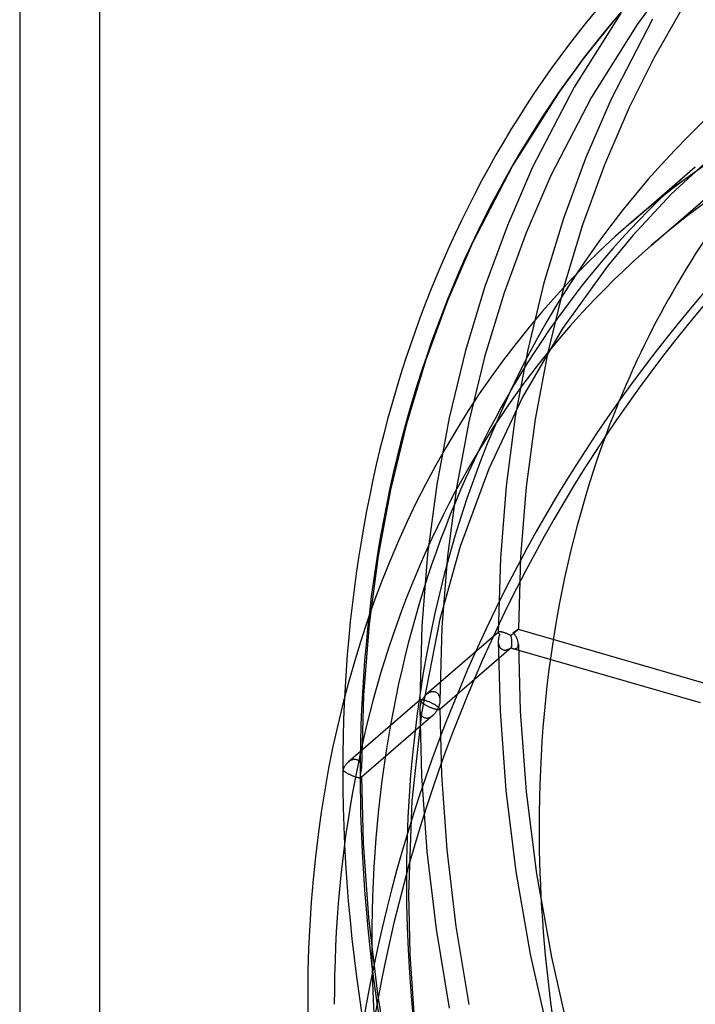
# Model space of a CAD drawing. Header units: millimetres. Extents: x -181 to 173, y -230 to 223.
# Tile 5 of 16: x -181 to -114, y 20 to 118. Entities that reach past the tile are written whole.
import ezdxf

# ---------------------------------------------------------------- set-up
doc = ezdxf.new("R2010")
doc.units = ezdxf.units.MM
doc.layers.add('HIDDEN', color=7, linetype='Continuous')
doc.layers.add('THICK', color=7, linetype='Continuous')

msp = doc.modelspace()

# ---------------------------------------------------------------- linework, layer by layer
at = {"layer": 'HIDDEN'}
for p, q in [((-173.205, -123.205), (-173.205, 223.205)), ((-117.112, 120.795), (-119.647, 117.302)), ((-115.265, 118.76), (-117.958, 114.015)), ((-121.291, 118.441), (-125.945, 111.071)), ((-121.782, 117.953), (-124.931, 114.024)), ((-118.126, 117.842), (-122.255, 109.886)), ((-119.647, 117.302), (-124.21, 110.075)), ((-124.931, 114.024), (-127.465, 110.531)), ((-117.958, 114.015), (-120.445, 109.035)), ((-118.251, 95.296), (-97.838, 112.974)), ((-125.945, 111.071), (-130.074, 103.115)), ((-127.465, 110.531), (-132.029, 103.304)), ((-124.21, 110.075), (-128.262, 102.268)), ((-122.255, 109.886), (-124.768, 104.075)), ((-120.445, 109.035), (-122.911, 103.333)), ((-124.768, 104.075), (-127.001, 97.976)), ((-112.154, 104.199), (-116.247, 100.397)), ((-132.029, 103.304), (-136.081, 95.497)), ((-130.074, 103.115), (-132.587, 97.304)), ((-122.911, 103.333), (-125.104, 97.343)), ((-128.262, 102.268), (-130.729, 96.562)), ((-116.247, 100.397), (-120.087, 96.291)), ((-132.587, 97.304), (-134.82, 91.205)), ((-127.001, 97.976), (-128.938, 91.588)), ((-125.104, 97.343), (-127.008, 91.065)), ((-130.729, 96.562), (-132.923, 90.571)), ((-120.087, 96.291), (-122.619, 93.239)), ((-136.081, 95.497), (-138.548, 89.791)), ((-122.619, 93.239), (-127.079, 87.011)), ((-128.938, 91.588), (-130.56, 84.908)), ((-134.82, 91.205), (-136.757, 84.817)), ((-132.923, 90.571), (-134.827, 84.29)), ((-127.008, 91.065), (-128.603, 84.498)), ((-138.548, 89.791), (-140.742, 83.799)), ((-127.079, 87.011), (-131.072, 80.186)), ((-136.757, 84.817), (-138.379, 78.137)), ((-130.56, 84.908), (-131.801, 78.242)), ((-128.603, 84.498), (-129.813, 78.005)), ((-140.742, 83.799), (-142.646, 77.519)), ((-134.827, 84.29), (-136.423, 77.719)), ((-131.072, 80.186), (-134.429, 73.053)), ((-142.646, 77.519), (-144.242, 70.948)), ((-138.379, 78.137), (-139.62, 71.471)), ((-136.423, 77.719), (-137.644, 71.157)), ((-131.801, 78.242), (-132.716, 71.317)), ((-129.813, 78.005), (-130.711, 71.261)), ((-134.429, 73.053), (-137.284, 65.307)), ((-144.242, 70.948), (-145.463, 64.386)), ((-139.62, 71.471), (-140.535, 64.546)), ((-137.644, 71.157), (-138.546, 64.336)), ((-132.716, 71.317), (-133.287, 64.145)), ((-130.711, 71.261), (-131.277, 64.273)), ((-137.284, 65.307), (-139.309, 58.078)), ((-145.463, 64.386), (-146.364, 57.565)), ((-140.535, 64.546), (-141.106, 57.373)), ((-138.546, 64.336), (-139.108, 57.267)), ((-133.287, 64.145), (-133.496, 56.739)), ((-131.277, 64.273), (-131.494, 57.054)), ((-139.309, 58.078), (-141.132, 48.711)), ((-146.364, 57.565), (-146.927, 50.496)), ((-141.106, 57.373), (-141.314, 49.967)), ((-139.108, 57.267), (-139.314, 49.964)), ((-131.762, 56.901), (-131.722, 56.927)), ((-131.722, 56.927), (-131.686, 56.952)), ((-131.686, 56.952), (-131.652, 56.974)), ((-131.652, 56.974), (-131.621, 56.993)), ((-131.628, 56.92), (-131.652, 56.899)), ((-131.586, 56.957), (-131.628, 56.92)), ((-131.621, 56.993), (-131.593, 57.01)), ((-131.593, 57.01), (-131.569, 57.025)), ((-131.552, 56.988), (-131.586, 56.957)), ((-131.569, 57.025), (-131.547, 57.037)), ((-131.526, 57.013), (-131.552, 56.988)), ((-131.547, 57.037), (-131.529, 57.046)), ((-131.529, 57.046), (-131.514, 57.053)), ((-131.508, 57.033), (-131.526, 57.013)), ((-131.514, 57.053), (-131.503, 57.057)), ((-131.497, 57.046), (-131.508, 57.033)), ((-131.503, 57.057), (-131.496, 57.057)), ((-131.494, 57.054), (-131.497, 57.046)), ((-131.496, 57.057), (-131.496, 57.057)), ((-131.496, 57.057), (-131.495, 57.057)), ((-131.496, 57.057), (-112.82, 51.666)), ((-131.495, 57.057), (-131.495, 57.056)), ((-131.495, 57.056), (-131.495, 57.056)), ((-131.495, 57.056), (-131.494, 57.055)), ((-131.494, 57.055), (-131.494, 57.054)), ((-133.477, 56.778), (-140.643, 50.573)), ((-133.495, 56.745), (-133.496, 56.737)), ((-133.496, 56.737), (-133.494, 56.722)), ((-133.494, 55.95), (-133.496, 55.874)), ((-133.494, 56.753), (-133.495, 56.745)), ((-133.491, 56.76), (-133.494, 56.753)), ((-133.494, 56.722), (-133.488, 56.704)), ((-133.488, 56.026), (-133.494, 55.95)), ((-133.488, 56.766), (-133.491, 56.76)), ((-133.483, 56.772), (-133.488, 56.766)), ((-133.488, 56.704), (-133.479, 56.686)), ((-133.48, 56.103), (-133.488, 56.026)), ((-133.478, 56.778), (-133.483, 56.772)), ((-133.468, 56.179), (-133.48, 56.103)), ((-133.479, 56.686), (-133.467, 56.667)), ((-133.464, 56.787), (-133.478, 56.778)), ((-133.452, 56.255), (-133.468, 56.179)), ((-133.467, 56.667), (-133.452, 56.646)), ((-133.445, 56.795), (-133.464, 56.787)), ((-133.452, 56.646), (-133.434, 56.625)), ((-133.434, 56.331), (-133.452, 56.255)), ((-133.422, 56.801), (-133.445, 56.795)), ((-133.434, 56.625), (-133.413, 56.602)), ((-133.413, 56.406), (-133.434, 56.331)), ((-133.395, 56.804), (-133.422, 56.801)), ((-133.413, 56.602), (-133.389, 56.579)), ((-133.389, 56.481), (-133.413, 56.406)), ((-133.362, 56.806), (-133.395, 56.804)), ((-133.389, 56.579), (-133.362, 56.555)), ((-133.362, 56.555), (-133.389, 56.481)), ((-133.325, 56.804), (-133.362, 56.806)), ((-133.282, 56.8), (-133.325, 56.804)), ((-133.234, 56.794), (-133.282, 56.8)), ((-133.181, 56.784), (-133.234, 56.794)), ((-133.124, 56.772), (-133.181, 56.784)), ((-133.062, 56.756), (-133.124, 56.772)), ((-132.996, 56.738), (-133.062, 56.756)), ((-132.955, 56.726), (-132.996, 56.738)), ((-132.913, 56.712), (-132.955, 56.726)), ((-132.87, 56.698), (-132.913, 56.712)), ((-132.826, 56.684), (-132.87, 56.698)), ((-132.783, 56.668), (-132.826, 56.684)), ((-132.738, 56.652), (-132.783, 56.668)), ((-132.694, 56.635), (-132.738, 56.652)), ((-132.65, 56.618), (-132.694, 56.635)), ((-132.606, 56.6), (-132.65, 56.618)), ((-132.563, 56.583), (-132.606, 56.6)), ((-132.52, 56.564), (-132.563, 56.583)), ((-132.477, 56.546), (-132.52, 56.564)), ((-132.435, 56.527), (-132.477, 56.546)), ((-132.394, 56.509), (-132.435, 56.527)), ((-132.354, 56.49), (-132.394, 56.509)), ((-132.314, 56.471), (-132.354, 56.49)), ((-132.275, 56.452), (-132.314, 56.471)), ((-132.237, 56.433), (-132.275, 56.452)), ((-132.197, 56.464), (-132.237, 56.433)), ((-132.158, 56.494), (-132.197, 56.464)), ((-132.119, 56.524), (-132.158, 56.494)), ((-132.081, 56.554), (-132.119, 56.524)), ((-132.043, 56.583), (-132.081, 56.554)), ((-132.006, 56.612), (-132.043, 56.583)), ((-131.97, 56.641), (-132.006, 56.612)), ((-131.996, 56.738), (-131.945, 56.774)), ((-131.945, 56.671), (-131.996, 56.738)), ((-131.934, 56.669), (-131.97, 56.641)), ((-131.945, 56.774), (-131.896, 56.809)), ((-131.896, 56.602), (-131.945, 56.671)), ((-131.899, 56.697), (-131.934, 56.669)), ((-131.864, 56.725), (-131.899, 56.697)), ((-131.896, 56.809), (-131.848, 56.842)), ((-131.85, 56.532), (-131.896, 56.602)), ((-131.83, 56.752), (-131.864, 56.725)), ((-131.805, 56.461), (-131.85, 56.532)), ((-131.848, 56.842), (-131.804, 56.872)), ((-131.797, 56.779), (-131.83, 56.752)), ((-131.763, 56.391), (-131.805, 56.461)), ((-131.804, 56.872), (-131.762, 56.901)), ((-131.765, 56.805), (-131.797, 56.779)), ((-131.734, 56.83), (-131.765, 56.805)), ((-131.724, 56.32), (-131.763, 56.391)), ((-131.705, 56.854), (-131.734, 56.83)), ((-131.688, 56.248), (-131.724, 56.32)), ((-131.678, 56.877), (-131.705, 56.854)), ((-131.654, 56.178), (-131.688, 56.248)), ((-131.652, 56.899), (-131.678, 56.877)), ((-131.623, 56.107), (-131.654, 56.178)), ((-131.595, 56.037), (-131.623, 56.107)), ((-131.571, 55.967), (-131.595, 56.037)), ((-131.549, 55.898), (-131.571, 55.967)), ((-132.219, 55.222), (-139.332, 49.062)), ((-133.496, 55.874), (-133.494, 55.804)), ((-133.496, 55.869), (-133.317, 48.937)), ((-133.494, 55.804), (-133.489, 55.734)), ((-133.489, 55.734), (-133.481, 55.665)), ((-133.481, 55.665), (-133.469, 55.597)), ((-133.469, 55.597), (-133.453, 55.53)), ((-133.453, 55.53), (-133.433, 55.465)), ((-133.433, 55.465), (-133.409, 55.402)), ((-133.409, 55.402), (-133.381, 55.341)), ((-133.381, 55.341), (-133.348, 55.283)), ((-133.348, 55.283), (-133.311, 55.229)), ((-133.311, 55.229), (-133.269, 55.178)), ((-133.269, 55.178), (-133.223, 55.132)), ((-133.223, 55.132), (-133.172, 55.092)), ((-133.172, 55.092), (-133.117, 55.057)), ((-133.117, 55.057), (-133.058, 55.028)), ((-133.058, 55.028), (-132.996, 55.006)), ((-132.996, 55.006), (-132.955, 54.996)), ((-132.955, 54.996), (-132.913, 54.988)), ((-132.913, 54.988), (-132.87, 54.984)), ((-132.87, 54.984), (-132.826, 54.982)), ((-132.826, 54.982), (-132.783, 54.983)), ((-132.783, 54.983), (-132.738, 54.987)), ((-132.738, 54.987), (-132.694, 54.994)), ((-132.694, 54.994), (-132.65, 55.003)), ((-132.65, 55.003), (-132.606, 55.015)), ((-132.606, 55.015), (-132.563, 55.029)), ((-132.563, 55.029), (-132.52, 55.045)), ((-132.52, 55.045), (-132.477, 55.063)), ((-132.477, 55.063), (-132.435, 55.083)), ((-132.435, 55.083), (-132.394, 55.105)), ((-132.394, 55.105), (-132.354, 55.129)), ((-132.354, 55.129), (-132.314, 55.155)), ((-132.314, 55.155), (-132.275, 55.181)), ((-132.275, 55.181), (-132.237, 55.21)), ((-132.237, 55.21), (-132.205, 55.194)), ((-132.205, 55.194), (-132.174, 55.18)), ((-132.174, 55.18), (-132.143, 55.167)), ((-132.143, 55.167), (-132.112, 55.156)), ((-132.112, 55.156), (-132.082, 55.145)), ((-132.082, 55.145), (-132.052, 55.136)), ((-132.052, 55.136), (-132.014, 55.126)), ((-132.051, 55.136), (-113.374, 49.744)), ((-132.014, 55.126), (-131.977, 55.118)), ((-131.977, 55.118), (-131.94, 55.112)), ((-131.94, 55.112), (-131.904, 55.109)), ((-131.904, 55.109), (-131.869, 55.107)), ((-131.869, 55.107), (-131.834, 55.108)), ((-131.834, 55.108), (-131.801, 55.112)), ((-131.801, 55.112), (-131.768, 55.118)), ((-131.768, 55.118), (-131.737, 55.127)), ((-131.737, 55.127), (-131.707, 55.138)), ((-131.707, 55.138), (-131.679, 55.152)), ((-131.679, 55.152), (-131.652, 55.169)), ((-131.652, 55.169), (-131.628, 55.188)), ((-131.628, 55.188), (-131.591, 55.226)), ((-131.591, 55.226), (-131.56, 55.27)), ((-131.56, 55.27), (-131.535, 55.319)), ((-131.531, 55.828), (-131.549, 55.898)), ((-131.535, 55.319), (-131.517, 55.374)), ((-131.516, 55.76), (-131.531, 55.828)), ((-131.517, 55.374), (-131.504, 55.432)), ((-131.504, 55.692), (-131.516, 55.76)), ((-131.497, 55.625), (-131.504, 55.692)), ((-131.504, 55.432), (-131.496, 55.495)), ((-131.494, 55.56), (-131.497, 55.625)), ((-131.496, 55.495), (-131.494, 55.56)), ((-131.494, 55.557), (-131.312, 48.899)), ((-146.927, 50.496), (-147.133, 43.192)), ((-141.091, 49.985), (-141.057, 50.051)), ((-141.057, 50.051), (-141.02, 50.115)), ((-141.02, 50.115), (-140.981, 50.178)), ((-140.981, 50.178), (-140.939, 50.24)), ((-140.939, 50.24), (-140.896, 50.3)), ((-140.896, 50.3), (-140.85, 50.358)), ((-140.85, 50.358), (-140.802, 50.415)), ((-140.802, 50.415), (-140.751, 50.47)), ((-140.751, 50.47), (-140.698, 50.522)), ((-140.698, 50.522), (-140.644, 50.572)), ((-140.644, 50.572), (-140.583, 50.622)), ((-140.583, 50.622), (-140.52, 50.668)), ((-140.52, 50.668), (-140.455, 50.711)), ((-140.455, 50.711), (-140.387, 50.749)), ((-140.387, 50.749), (-140.318, 50.782)), ((-140.318, 50.782), (-140.247, 50.81)), ((-140.247, 50.81), (-140.175, 50.832)), ((-140.175, 50.832), (-140.102, 50.847)), ((-140.102, 50.847), (-140.028, 50.855)), ((-140.028, 50.855), (-139.956, 50.856)), ((-139.956, 50.856), (-139.884, 50.848)), ((-139.884, 50.848), (-139.815, 50.833)), ((-139.815, 50.833), (-139.748, 50.809)), ((-139.748, 50.809), (-139.684, 50.777)), ((-139.684, 50.777), (-139.626, 50.739)), ((-139.626, 50.739), (-139.572, 50.693)), ((-139.572, 50.693), (-139.524, 50.642)), ((-139.524, 50.642), (-139.481, 50.586)), ((-139.481, 50.586), (-139.444, 50.526)), ((-139.444, 50.526), (-139.411, 50.462)), ((-139.411, 50.462), (-139.384, 50.395)), ((-139.384, 50.395), (-139.361, 50.326)), ((-139.361, 50.326), (-139.343, 50.255)), ((-139.343, 50.255), (-139.33, 50.183)), ((-139.33, 50.183), (-139.321, 50.109)), ((-139.321, 50.109), (-139.316, 50.034)), ((-141.296, 50.007), (-148.462, 43.801)), ((-141.312, 49.981), (-141.314, 49.974)), ((-141.314, 49.974), (-141.314, 49.966)), ((-141.314, 49.966), (-141.312, 49.95)), ((-141.312, 49.179), (-141.314, 49.103)), ((-141.314, 49.103), (-141.313, 49.033)), ((-141.314, 49.098), (-141.149, 42.461)), ((-141.31, 49.988), (-141.312, 49.981)), ((-141.312, 49.95), (-141.307, 49.933)), ((-141.307, 49.255), (-141.312, 49.179)), ((-141.307, 49.995), (-141.31, 49.988)), ((-141.302, 50.001), (-141.307, 49.995)), ((-141.307, 49.933), (-141.298, 49.915)), ((-141.298, 49.332), (-141.307, 49.255)), ((-141.296, 50.007), (-141.302, 50.001)), ((-141.298, 49.915), (-141.286, 49.895)), ((-141.286, 49.408), (-141.298, 49.332)), ((-141.282, 50.016), (-141.296, 50.007)), ((-141.286, 49.895), (-141.271, 49.875)), ((-141.271, 49.484), (-141.286, 49.408)), ((-141.264, 50.024), (-141.282, 50.016)), ((-141.271, 49.875), (-141.253, 49.854)), ((-141.253, 49.56), (-141.271, 49.484)), ((-141.241, 50.03), (-141.264, 50.024)), ((-141.253, 49.854), (-141.232, 49.831)), ((-141.232, 49.635), (-141.253, 49.56)), ((-141.214, 50.033), (-141.241, 50.03)), ((-141.232, 49.831), (-141.208, 49.808)), ((-141.208, 49.71), (-141.232, 49.635)), ((-141.181, 50.034), (-141.214, 50.033)), ((-141.208, 49.808), (-141.181, 49.784)), ((-141.181, 49.784), (-141.208, 49.71)), ((-141.144, 50.033), (-141.181, 50.034)), ((-141.181, 49.784), (-141.153, 49.852)), ((-141.154, 49.761), (-141.181, 49.784)), ((-141.124, 49.737), (-141.154, 49.761)), ((-141.153, 49.852), (-141.124, 49.919)), ((-141.101, 50.029), (-141.144, 50.033)), ((-141.124, 49.919), (-141.091, 49.985)), ((-141.092, 49.713), (-141.124, 49.737)), ((-141.054, 50.023), (-141.101, 50.029)), ((-141.058, 49.688), (-141.092, 49.713)), ((-141.022, 49.663), (-141.058, 49.688)), ((-141.001, 50.013), (-141.054, 50.023)), ((-140.983, 49.637), (-141.022, 49.663)), ((-140.943, 50.001), (-141.001, 50.013)), ((-140.942, 49.61), (-140.983, 49.637)), ((-140.881, 49.985), (-140.943, 50.001)), ((-140.899, 49.583), (-140.942, 49.61)), ((-140.854, 49.556), (-140.899, 49.583)), ((-140.815, 49.967), (-140.881, 49.985)), ((-140.807, 49.528), (-140.854, 49.556)), ((-140.748, 49.946), (-140.815, 49.967)), ((-140.757, 49.5), (-140.807, 49.528)), ((-140.705, 49.471), (-140.757, 49.5)), ((-140.679, 49.924), (-140.748, 49.946)), ((-140.651, 49.443), (-140.705, 49.471)), ((-140.608, 49.899), (-140.679, 49.924)), ((-140.595, 49.414), (-140.651, 49.443)), ((-140.537, 49.873), (-140.608, 49.899)), ((-140.536, 49.385), (-140.595, 49.414)), ((-140.466, 49.846), (-140.537, 49.873)), ((-140.476, 49.356), (-140.536, 49.385)), ((-140.414, 49.327), (-140.476, 49.356)), ((-140.396, 49.817), (-140.466, 49.846)), ((-140.35, 49.298), (-140.414, 49.327)), ((-140.327, 49.788), (-140.396, 49.817)), ((-140.284, 49.27), (-140.35, 49.298)), ((-140.26, 49.759), (-140.327, 49.788)), ((-140.218, 49.242), (-140.284, 49.27)), ((-140.194, 49.729), (-140.26, 49.759)), ((-140.15, 49.215), (-140.218, 49.242)), ((-140.13, 49.698), (-140.194, 49.729)), ((-140.082, 49.189), (-140.15, 49.215)), ((-140.068, 49.668), (-140.13, 49.698)), ((-140.014, 49.165), (-140.082, 49.189)), ((-140.008, 49.638), (-140.068, 49.668)), ((-139.946, 49.141), (-140.014, 49.165)), ((-139.951, 49.608), (-140.008, 49.638)), ((-139.896, 49.578), (-139.951, 49.608)), ((-139.879, 49.12), (-139.946, 49.141)), ((-139.843, 49.549), (-139.896, 49.578)), ((-139.815, 49.101), (-139.879, 49.12)), ((-139.793, 49.52), (-139.843, 49.549)), ((-139.743, 49.081), (-139.815, 49.101)), ((-139.745, 49.492), (-139.793, 49.52)), ((-139.7, 49.464), (-139.745, 49.492)), ((-139.675, 49.065), (-139.743, 49.081)), ((-139.656, 49.436), (-139.7, 49.464)), ((-139.613, 49.052), (-139.675, 49.065)), ((-139.616, 49.409), (-139.656, 49.436)), ((-139.577, 49.383), (-139.616, 49.409)), ((-139.585, 48.995), (-139.547, 49.065)), ((-139.542, 49.357), (-139.577, 49.383)), ((-139.547, 49.065), (-139.512, 49.137)), ((-139.508, 49.332), (-139.542, 49.357)), ((-139.512, 49.137), (-139.479, 49.21)), ((-139.477, 49.307), (-139.508, 49.332)), ((-139.479, 49.21), (-139.449, 49.284)), ((-139.449, 49.284), (-139.477, 49.307)), ((-139.419, 49.366), (-139.449, 49.284)), ((-139.449, 49.284), (-139.419, 49.257)), ((-139.393, 49.45), (-139.419, 49.366)), ((-139.419, 49.257), (-139.392, 49.231)), ((-139.37, 49.534), (-139.393, 49.45)), ((-139.392, 49.231), (-139.369, 49.206)), ((-139.351, 49.618), (-139.37, 49.534)), ((-139.369, 49.206), (-139.35, 49.183)), ((-139.335, 49.704), (-139.351, 49.618)), ((-139.35, 49.183), (-139.335, 49.161)), ((-139.332, 49.062), (-139.347, 49.052)), ((-139.324, 49.789), (-139.335, 49.704)), ((-139.335, 49.161), (-139.324, 49.14)), ((-139.326, 49.068), (-139.332, 49.062)), ((-139.322, 49.074), (-139.326, 49.068)), ((-139.317, 49.874), (-139.324, 49.789)), ((-139.324, 49.14), (-139.317, 49.12)), ((-139.318, 49.08), (-139.322, 49.074)), ((-139.316, 49.087), (-139.318, 49.08)), ((-139.314, 49.958), (-139.317, 49.874)), ((-139.317, 49.12), (-139.314, 49.102)), ((-139.316, 50.034), (-139.314, 49.958)), ((-139.315, 49.095), (-139.316, 49.087)), ((-139.314, 49.102), (-139.315, 49.095)), ((-139.314, 49.101), (-139.151, 42.554)), ((-139.988, 48.494), (-147.151, 42.291)), ((-141.132, 48.711), (-142.105, 39.972)), ((-141.313, 49.033), (-141.308, 48.963)), ((-141.308, 48.963), (-141.299, 48.894)), ((-141.299, 48.894), (-141.288, 48.826)), ((-141.288, 48.826), (-141.272, 48.76)), ((-141.272, 48.76), (-141.252, 48.695)), ((-141.252, 48.695), (-141.228, 48.631)), ((-141.228, 48.631), (-141.2, 48.571)), ((-141.2, 48.571), (-141.168, 48.513)), ((-141.168, 48.513), (-141.13, 48.459)), ((-141.13, 48.459), (-141.089, 48.408)), ((-141.089, 48.408), (-141.042, 48.362)), ((-141.042, 48.362), (-140.992, 48.321)), ((-140.992, 48.321), (-140.936, 48.286)), ((-140.936, 48.286), (-140.877, 48.257)), ((-140.877, 48.257), (-140.815, 48.235)), ((-140.815, 48.235), (-140.739, 48.218)), ((-140.739, 48.218), (-140.661, 48.211)), ((-140.661, 48.211), (-140.582, 48.213)), ((-140.582, 48.213), (-140.502, 48.224)), ((-140.502, 48.224), (-140.423, 48.244)), ((-140.423, 48.244), (-140.345, 48.271)), ((-140.345, 48.271), (-140.269, 48.305)), ((-140.269, 48.305), (-140.195, 48.345)), ((-140.195, 48.345), (-140.123, 48.39)), ((-140.123, 48.39), (-140.054, 48.44)), ((-140.054, 48.44), (-139.988, 48.494)), ((-139.988, 48.494), (-139.928, 48.549)), ((-139.928, 48.549), (-139.871, 48.606)), ((-139.871, 48.606), (-139.817, 48.666)), ((-139.817, 48.666), (-139.765, 48.728)), ((-139.765, 48.728), (-139.716, 48.792)), ((-139.716, 48.792), (-139.67, 48.858)), ((-139.67, 48.858), (-139.626, 48.926)), ((-139.626, 48.926), (-139.585, 48.995)), ((-139.557, 49.043), (-139.613, 49.052)), ((-139.507, 49.037), (-139.557, 49.043)), ((-139.463, 49.034), (-139.507, 49.037)), ((-139.426, 49.035), (-139.463, 49.034)), ((-139.394, 49.038), (-139.426, 49.035)), ((-139.368, 49.044), (-139.394, 49.038)), ((-139.347, 49.052), (-139.368, 49.044)), ((-133.317, 48.937), (-132.732, 41.006)), ((-131.312, 48.899), (-130.707, 40.862)), ((-148.928, 43.178), (-148.965, 43.096)), ((-148.887, 43.259), (-148.928, 43.178)), ((-148.843, 43.336), (-148.887, 43.259)), ((-148.796, 43.412), (-148.843, 43.336)), ((-148.747, 43.485), (-148.796, 43.412)), ((-148.694, 43.555), (-148.747, 43.485)), ((-148.64, 43.622), (-148.694, 43.555)), ((-148.583, 43.685), (-148.64, 43.622)), ((-148.524, 43.744), (-148.583, 43.685)), ((-148.464, 43.8), (-148.524, 43.744)), ((-148.405, 43.848), (-148.464, 43.8)), ((-148.344, 43.893), (-148.405, 43.848)), ((-148.283, 43.933), (-148.344, 43.893)), ((-148.222, 43.969), (-148.283, 43.933)), ((-148.158, 44.001), (-148.222, 43.969)), ((-148.094, 44.028), (-148.158, 44.001)), ((-148.028, 44.051), (-148.094, 44.028)), ((-147.962, 44.068), (-148.028, 44.051)), ((-147.895, 44.079), (-147.962, 44.068)), ((-147.828, 44.085), (-147.895, 44.079)), ((-147.762, 44.084), (-147.828, 44.085)), ((-147.697, 44.076), (-147.762, 44.084)), ((-147.634, 44.062), (-147.697, 44.076)), ((-147.567, 44.038), (-147.634, 44.062)), ((-147.504, 44.007), (-147.567, 44.038)), ((-147.445, 43.968), (-147.504, 44.007)), ((-147.392, 43.923), (-147.445, 43.968)), ((-147.343, 43.872), (-147.392, 43.923)), ((-147.3, 43.816), (-147.343, 43.872)), ((-147.263, 43.756), (-147.3, 43.816)), ((-147.23, 43.692), (-147.263, 43.756)), ((-147.203, 43.625), (-147.23, 43.692)), ((-147.18, 43.556), (-147.203, 43.625)), ((-147.162, 43.485), (-147.18, 43.556)), ((-147.149, 43.412), (-147.162, 43.485)), ((-147.14, 43.338), (-147.149, 43.412)), ((-147.134, 43.263), (-147.14, 43.338)), ((-147.135, 43.112), (-147.133, 43.187)), ((-147.133, 43.187), (-147.134, 43.263)), ((-148.965, 43.096), (-149, 43.013)), ((-149, 43.013), (-148.968, 42.986)), ((-148.968, 42.986), (-148.933, 42.958)), ((-148.933, 42.958), (-148.895, 42.929)), ((-148.895, 42.929), (-148.854, 42.9)), ((-148.854, 42.9), (-148.811, 42.871)), ((-148.811, 42.871), (-148.765, 42.841)), ((-148.765, 42.841), (-148.717, 42.811)), ((-148.717, 42.811), (-148.666, 42.781)), ((-148.666, 42.781), (-148.614, 42.75)), ((-148.614, 42.75), (-148.559, 42.72)), ((-148.559, 42.72), (-148.504, 42.689)), ((-148.504, 42.689), (-148.447, 42.66)), ((-148.447, 42.66), (-148.388, 42.63)), ((-148.388, 42.63), (-148.329, 42.601)), ((-148.329, 42.601), (-148.27, 42.573)), ((-148.27, 42.573), (-148.209, 42.545)), ((-148.209, 42.545), (-148.147, 42.517)), ((-148.147, 42.517), (-148.084, 42.49)), ((-148.084, 42.49), (-148.019, 42.464)), ((-148.019, 42.464), (-147.954, 42.438)), ((-147.954, 42.438), (-147.889, 42.414)), ((-147.889, 42.414), (-147.823, 42.39)), ((-147.823, 42.39), (-147.759, 42.368)), ((-147.759, 42.368), (-147.696, 42.348)), ((-147.696, 42.348), (-147.634, 42.329)), ((-147.634, 42.329), (-147.568, 42.311)), ((-147.568, 42.311), (-147.506, 42.296)), ((-147.506, 42.296), (-147.448, 42.284)), ((-147.448, 42.284), (-147.395, 42.274)), ((-147.395, 42.274), (-147.347, 42.268)), ((-147.347, 42.268), (-147.304, 42.264)), ((-147.304, 42.264), (-147.266, 42.263)), ((-147.268, 42.513), (-147.241, 42.586)), ((-147.241, 42.489), (-147.268, 42.513)), ((-147.266, 42.263), (-147.234, 42.264)), ((-147.241, 42.586), (-147.217, 42.66)), ((-147.217, 42.465), (-147.241, 42.489)), ((-147.234, 42.264), (-147.206, 42.268)), ((-147.217, 42.66), (-147.196, 42.734)), ((-147.195, 42.443), (-147.217, 42.465)), ((-147.206, 42.268), (-147.183, 42.274)), ((-147.196, 42.734), (-147.177, 42.81)), ((-147.177, 42.422), (-147.195, 42.443)), ((-147.183, 42.274), (-147.165, 42.281)), ((-147.177, 42.81), (-147.162, 42.885)), ((-147.162, 42.401), (-147.177, 42.422)), ((-147.165, 42.281), (-147.151, 42.291)), ((-147.162, 42.885), (-147.15, 42.961)), ((-147.15, 42.382), (-147.162, 42.401)), ((-147.151, 42.291), (-147.145, 42.296)), ((-147.15, 42.961), (-147.141, 43.036)), ((-147.141, 42.364), (-147.15, 42.382)), ((-147.145, 42.296), (-147.141, 42.303)), ((-147.141, 43.036), (-147.135, 43.112)), ((-147.135, 42.347), (-147.141, 42.364)), ((-147.141, 42.303), (-147.137, 42.309)), ((-147.137, 42.309), (-147.135, 42.316)), ((-147.133, 42.331), (-147.135, 42.347)), ((-147.135, 42.316), (-147.133, 42.323)), ((-147.133, 42.323), (-147.133, 42.331)), ((-147.133, 42.33), (-146.97, 35.782)), ((-141.149, 42.461), (-140.615, 34.899)), ((-139.151, 42.554), (-138.624, 35.088)), ((-132.732, 41.006), (-131.731, 32.925)), ((-130.707, 40.862), (-129.675, 32.697)), ((-142.105, 39.972), (-142.442, 30.733)), ((-146.97, 35.782), (-146.442, 28.316)), ((-140.615, 34.899), (-139.698, 27.172)), ((-138.624, 35.088), (-137.718, 27.454)), ((-131.731, 32.925), (-130.302, 24.691)), ((-129.675, 32.697), (-128.199, 24.373)), ((-142.442, 30.733), (-142.304, 24.709)), ((-146.442, 28.316), (-145.537, 20.683)), ((-139.698, 27.172), (-138.39, 19.302)), ((-137.718, 27.454), (-136.425, 19.676)), ((-142.304, 24.709), (-141.864, 18.309)), ((-130.302, 24.691), (-128.436, 16.335)), ((-128.199, 24.373), (-126.27, 15.92)), ((-145.537, 20.683), (-144.244, 12.905))]:
    msp.add_line(p, q, dxfattribs=at)
for centre, major_axis, ratio, start_param, end_param in [((0, 0), (-112.633, 130.058), 0.75, 0.000009, 0.713724), ((0, 0), (111.324, -128.546), 0.75, -3.141584, -2.427868), ((-8.344, -7.683), (-0.884, 146.397), 0.954187, 0.598876, 1.47154), ((-14.023, -12.144), (-99.835, 115.279), 0.75, 0, 0.713724), ((-7.988, -6.917), (-101.799, 117.547), 0.75, 0.207523, 0.713724), ((0, 0), (-97.838, 112.974), 0.75, 0.360459, 0.713724), ((-132.496, 56.305), (-0.242, 1.101), 0.249311, -3.008745, -1.508971), ((-132.496, 56.305), (-0.242, 1.101), 0.249311, -3.077696, -3.008745), ((0, 0), (-112.633, 130.058), 0.75, 0.713724, 2.284521), ((0, 0), (111.324, -128.546), 0.75, -2.427868, -0.857072), ((0, 0), (-97.838, 112.974), 0.75, 0.713724, 0.997631), ((-7.988, -6.917), (-101.799, 117.547), 0.75, 0.713724, 1.250433), ((-14.023, -12.144), (-99.835, 115.279), 0.75, 0.713724, 2.284521)]:
    msp.add_ellipse(centre, major_axis=major_axis, ratio=ratio, start_param=start_param, end_param=end_param, dxfattribs=at)
at = {"layer": 'THICK'}
for p, q in [((-181.193, 216.288), (-181.193, -130.122)), ((-120.247, 97.601), (-113.857, 103.135))]:
    msp.add_line(p, q, dxfattribs=at)
for centre, major_axis, ratio, start_param, end_param in [((-7.988, -6.917), (-101.799, 117.547), 0.75, -0.857072, 0.207523), ((-20.413, -17.678), (97.838, -112.974), 0.75, 0.713724, 3.141593), ((-20.413, -17.678), (-99.835, 115.279), 0.75, -0.857072, 0), ((-9.406, -7.689), (0.884, -146.397), 0.954187, -2.524017, -1.670052), ((0, 0), (-97.838, 112.974), 0.75, 0.120749, 0.360459), ((-20.413, -17.678), (-99.835, 115.279), 0.75, 0, 2.284521), ((-20.413, -17.678), (97.838, -112.974), 0.75, -3.141592, -2.427868)]:
    msp.add_ellipse(centre, major_axis=major_axis, ratio=ratio, start_param=start_param, end_param=end_param, dxfattribs=at)

doc.saveas('drawing.dxf')
